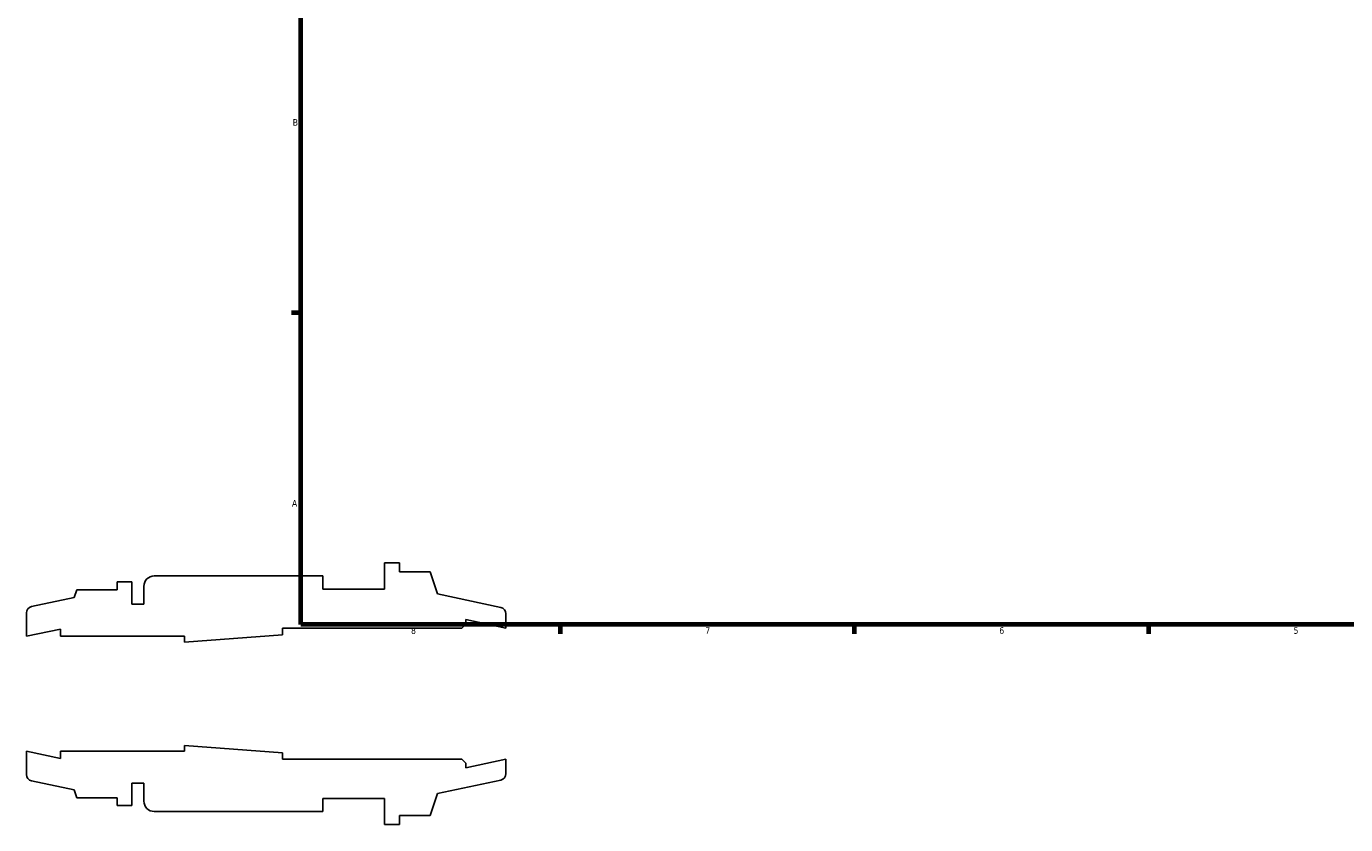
# Model space of a CAD drawing. Header units: inches. Extents: x -3.5 to 52.7, y -14.1 to 34.
# Tile 1 of 8: x -3.5 to 15.6, y -1.9 to 9.6. Entities that reach past the tile are written whole.
import ezdxf

# ---------------------------------------------------------------- set-up
doc = ezdxf.new("R2010")
doc.units = ezdxf.units.IN
doc.header["$MEASUREMENT"] = 0
doc.layers.add('Border (ANSI)', color=7, linetype='Continuous', lineweight=70)
doc.styles.add('Note Text (ANSI)', font='tahoma.ttf')

# ---------------------------------------------------------------- blocks, each defined once
blk = doc.blocks.new('Borders Default Border')
at = {"layer": 'Border (ANSI)'}
for p, q in [((0.5, 5.5), (0.366, 5.5)), ((4.25, 1), (4.25, 0.866)), ((8.5, 1), (8.5, 0.866)), ((12.75, 1), (12.75, 0.866))]:
    blk.add_line(p, q, dxfattribs=at)
at = {"layer": 'Border (ANSI)', "flags": 128}
blk.add_lwpolyline([(0.5, 1), (0.5, 21), (33.5, 21), (33.5, 1), (0.5, 1)], dxfattribs=at)
at = {"layer": 'Border (ANSI)', "color": 5, "true_color": 0x0000ff, "char_height": 0.0945, "attachment_point": 7, "style": 'Note Text (ANSI)'}
for s, insert in [('B', (0.384, 8.203)), ('A', (0.373, 2.703)), ('8', (2.094, 0.863)), ('7', (6.346, 0.866)), ('6', (10.595, 0.864)), ('5', (14.847, 0.864))]:
    blk.add_mtext(s, dxfattribs=dict(at, insert=insert))

msp = doc.modelspace()

# ---------------------------------------------------------------- linework, layer by layer
for p, q in [((1.928, 1.89), (1.712, 1.89)), ((1.712, 1.89), (1.712, 1.512)), ((1.928, 1.758), (1.928, 1.89)), ((2.372, 1.758), (1.928, 1.758)), ((2.475, 1.441), (2.372, 1.758)), ((-1.94, 1.615), (-2.155, 1.615)), ((-2.155, 1.615), (-2.155, 1.502)), ((-1.94, 1.292), (-1.94, 1.615)), ((-1.767, 1.55), (-1.767, 1.292)), ((0.82, 1.701), (-1.616, 1.701)), ((0.82, 1.512), (0.82, 1.701)), ((-2.772, 1.39), (-3.39, 1.259)), ((-2.735, 1.502), (-2.772, 1.39)), ((-2.155, 1.502), (-2.735, 1.502)), ((1.712, 1.512), (0.82, 1.512)), ((3.39, 1.247), (2.475, 1.441)), ((-3.465, 1.166), (-3.465, 0.829)), ((-1.767, 1.292), (-1.94, 1.292)), ((3.465, 0.947), (3.465, 1.154)), ((2.83, 0.947), (2.887, 1.004)), ((2.887, 1.004), (2.887, 1.07)), ((2.887, 1.07), (3.465, 0.947)), ((-3.465, 0.829), (-2.97, 0.934)), ((-2.97, 0.934), (-2.97, 0.829)), ((-2.97, 0.829), (-1.181, 0.829)), ((-1.181, 0.746), (0.235, 0.852)), ((-1.181, 0.829), (-1.181, 0.746)), ((0.235, 0.852), (0.235, 0.947)), ((0.235, 0.947), (2.83, 0.947)), ((0.235, -0.852), (-1.181, -0.746)), ((-1.181, -0.746), (-1.181, -0.829)), ((-2.97, -0.934), (-3.465, -0.829)), ((-3.465, -0.829), (-3.465, -1.166)), ((-1.181, -0.829), (-2.97, -0.829)), ((-2.97, -0.829), (-2.97, -0.934)), ((0.235, -0.947), (0.235, -0.852)), ((2.83, -0.947), (0.235, -0.947)), ((2.887, -1.004), (2.83, -0.947)), ((3.465, -0.947), (2.887, -1.07)), ((3.465, -1.154), (3.465, -0.947)), ((2.887, -1.07), (2.887, -1.004)), ((-3.39, -1.259), (-2.772, -1.39)), ((-1.94, -1.615), (-1.94, -1.292)), ((-1.94, -1.292), (-1.767, -1.292)), ((-1.767, -1.292), (-1.767, -1.55)), ((2.475, -1.441), (3.39, -1.247)), ((-2.772, -1.39), (-2.735, -1.502)), ((-2.735, -1.502), (-2.155, -1.502)), ((-2.155, -1.502), (-2.155, -1.615)), ((0.82, -1.701), (0.82, -1.512)), ((0.82, -1.512), (1.712, -1.512)), ((1.712, -1.512), (1.712, -1.89)), ((2.372, -1.758), (2.475, -1.441)), ((-2.155, -1.615), (-1.94, -1.615)), ((-1.616, -1.701), (0.82, -1.701)), ((1.712, -1.89), (1.928, -1.89)), ((1.928, -1.89), (1.928, -1.758)), ((1.928, -1.758), (2.372, -1.758))]:
    msp.add_line(p, q)
for centre, major_axis, end_param in [((-1.616, 1.55), (-0.151, 0), 6.283185), ((-3.37, 1.166), (-0.0926, -0.0197), 6.073746), ((3.37, 1.154), (0, 0.0947), 6.073746), ((-3.37, -1.166), (0, -0.0947), 6.073746), ((3.37, -1.154), (0.0926, 0.0197), 6.073746), ((-1.616, -1.55), (0, -0.151), 6.283185)]:
    msp.add_ellipse(centre, major_axis=major_axis, ratio=1, start_param=4.712389, end_param=end_param)

# ---------------------------------------------------------------- block references
msp.add_blockref('Borders Default Border', (0, 0))

doc.saveas('drawing.dxf')
